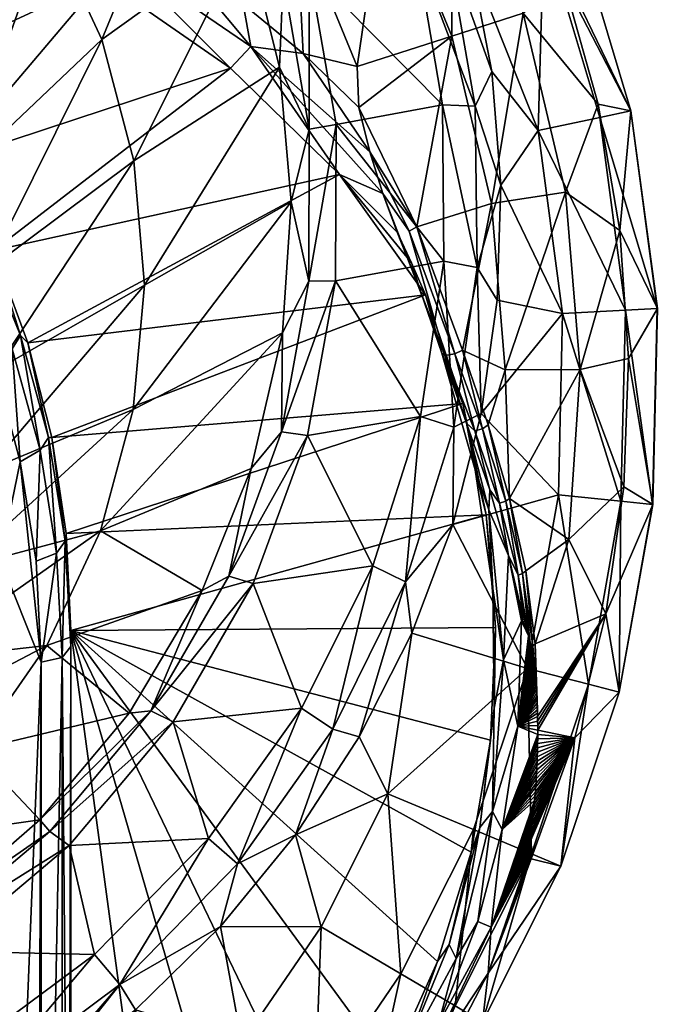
# Model space of a CAD drawing. Header units: inches. Extents: x -214 to 214, y -240 to 215.
# Tile 10 of 11: x 106 to 214, y -106 to 60. Entities that reach past the tile are written whole.
import ezdxf

# ---------------------------------------------------------------- set-up
doc = ezdxf.new("R2010")
doc.units = ezdxf.units.IN
doc.header["$MEASUREMENT"] = 0
doc.layers.add('Layer 1', color=7, linetype='Continuous')

# ---------------------------------------------------------------- blocks, each defined once
blk = doc.blocks.new('Planet 45')
at = {"color": 9, "true_color": 0xc0c0c0}
mesh = blk.add_polyface(dxfattribs=at)
corners = [(111.23, 76.52, -134.46), (136.03, 95.28, -107.08), (120.25, 57.1, -126.68), (144.78, 74.69, -98.49), (125.7, 36.57, -118.46), (127.48, 15.49, -110.02), (150.37, 52.41, -89.19), (89.12, 50.07, -156.38), (98.82, 94.27, -141.57), (96.37, 34.47, -150.52), (100.76, 17.96, -144.31), (102.19, 1.02, -137.95), (106.47, 6.96, -352.85), (101.9, 21.38, -356.12), (99.54, 23.95, -363.69), (94.26, 36.48, -365.75), (90.34, 40.15, -374.01), (107.71, 5.72, -346.13), (142.1, 52.24, -375.8), (84.62, 50.72, -374.83), (120.4, 67.31, -385.4), (95.88, 79.28, -393.04), (160.57, 34.22, -364.31), (95.48, 18.47, -366.12), (91.3, 16.89, -363.23), (96.02, -5.94, -348.25), (105.06, 4.72, -355.62), (98.18, 21.58, -366.37), (88.7, 33, -375.27), (123.11, 71.27, -386.49), (97.85, 83.38, -394.33), (133.19, 70.72, -382.05), (145.53, 55.93, -376.6), (121.54, 77.58, -386.61), (109.13, 83.66, -390.68)]
mesh.append_faces([[corners[k] for k in face] for face in [(0, 1, 2), (2, 3, 4), (5, 4, 6), (7, 8, 0), (2, 1, 3), (9, 0, 2), (9, 7, 0), (2, 4, 10), (10, 9, 2), (11, 4, 5), (11, 10, 4), (12, 13, 14), (14, 13, 15), (16, 14, 15), (12, 17, 13), (13, 18, 15), (19, 20, 21), (22, 18, 13), (17, 22, 13), (20, 19, 15), (18, 20, 15), (23, 24, 25), (26, 14, 27), (23, 26, 27), (14, 16, 27), (26, 12, 14), (27, 28, 23), (20, 18, 29), (30, 21, 20), (30, 20, 29), (31, 29, 32), (29, 33, 34), (29, 31, 33)]], dxfattribs={"color": 9})
mesh = blk.add_polyface(dxfattribs=at)
corners = [(155.42, 68.89, -91.57), (177.99, 46.02, -82), (159.97, 42.68, -80.6), (159.87, 16.24, -69.54), (178.22, 19.58, -70.94), (127.48, 15.49, -110.02), (152.37, 29.62, -79.66), (125.58, -5.58, -101.59), (150.37, 52.41, -89.19), (125.7, 36.57, -118.46), (144.78, 74.69, -98.49), (150.86, 7.44, -70.37), (107.71, 5.72, -346.13), (175.12, 13.84, -351.31), (160.57, 34.22, -364.31), (155.41, 41.93, -81.48), (155.32, 16.17, -70.7), (150.99, 67.47, -92.16), (142.16, 91.9, -102.38), (146.34, 93.98, -102.06), (153.23, 77.56, -363.72), (144.22, 63.06, -376.98), (154.4, 54.7, -371.47), (168.28, 85.18, -342.5), (163.52, 52.5, -363.72), (163.81, 45.59, -365.48), (133.19, 70.72, -382.05), (165.7, 38.05, -364.14), (145.53, 55.93, -376.6), (142.1, 52.24, -375.8), (123.11, 71.27, -386.49), (167.86, 31.01, -361.62), (170.3, 24.47, -357.91), (173.62, 25.35, -359.66)]
mesh.append_faces([[corners[k] for k in face] for face in [(0, 1, 2), (3, 2, 4), (5, 6, 7), (8, 6, 5), (9, 10, 8), (11, 7, 6), (12, 13, 14), (15, 2, 16), (15, 8, 17), (16, 6, 15), (18, 17, 10), (17, 8, 10), (3, 16, 2), (16, 11, 6), (2, 15, 0), (15, 6, 8), (17, 0, 15), (0, 17, 19), (20, 21, 22), (23, 20, 24), (24, 22, 25), (20, 22, 24), (21, 20, 26), (27, 25, 22), (27, 22, 28), (29, 28, 30), (31, 14, 32), (29, 14, 28), (28, 21, 26), (21, 28, 22), (14, 31, 28), (28, 31, 27), (33, 25, 27)]], dxfattribs={"color": 9})
mesh = blk.add_polyface(dxfattribs=at)
corners = [(200.22, 77.53, -248.26), (190.51, 87.3, -294.53), (198.52, 67.1, -294.53), (209.93, 45.03, -248.26), (204.39, 46.16, -294.53), (208.07, 24.75, -294.53), (200.19, 77.52, -201.11), (204.64, 43.9, -153.95), (195.18, 75.58, -153.95), (209.9, 45.03, -201.11), (194.22, 41.66, -107.69), (182.71, 70.69, -98.71), (176.93, 89.43, -106.36), (186.36, 51.66, -90.94), (187.88, 32.42, -83.1), (177.99, 46.02, -82), (155.42, 68.89, -91.57), (173.54, 72.24, -92.97), (178.22, 19.58, -70.94), (159.97, 42.68, -80.6), (183.52, 45.78, -83.72), (178.85, 72.66, -94.88), (183.88, 18.51, -72.4), (168.28, 85.18, -342.5), (163.52, 52.5, -363.72), (179.58, 57.66, -342.5), (191.67, 61.54, -319.05), (198.86, 31.27, -319.05), (173.62, 25.35, -359.66), (186.32, 29.3, -342.5), (179.61, 90.91, -319.05), (163.81, 45.59, -365.48)]
mesh.append_faces([[corners[k] for k in face] for face in [(0, 1, 2), (0, 2, 3), (2, 4, 3), (5, 3, 4), (3, 6, 0), (7, 8, 9), (3, 9, 6), (9, 8, 6), (8, 10, 11), (10, 8, 7), (8, 11, 12), (10, 13, 11), (10, 14, 13), (15, 16, 17), (18, 19, 15), (13, 14, 20), (20, 21, 13), (21, 12, 11), (13, 21, 11), (20, 15, 17), (21, 20, 17), (20, 22, 15), (23, 24, 25), (2, 1, 26), (26, 4, 2), (4, 26, 27), (25, 28, 29), (25, 29, 26), (23, 25, 30), (31, 28, 25), (29, 27, 26), (31, 25, 24), (25, 26, 30)]], dxfattribs={"color": 9})
mesh = blk.add_polyface(dxfattribs=at)
corners = [(214.4, 11.56, -248.26), (209.9, 45.03, -201.11), (209.93, 45.03, -248.26), (208.07, 24.75, -294.53), (209.51, 3.1, -294.53), (214.36, 11.56, -201.11), (209, 11.27, -153.95), (194.22, 41.66, -107.69), (204.64, 43.9, -153.95), (198.35, 10.69, -107.69), (187.88, 32.42, -83.1), (187.26, 12.93, -75.16), (172.75, 19.29, -354.74), (174.35, 14.29, -354.6), (170.3, 24.47, -357.91), (177.89, 3.96, -350.94), (175.12, 13.84, -351.31), (183.88, 18.51, -72.4), (178.22, 19.58, -70.94), (179.92, -8.57, -61.17), (183.52, 45.78, -83.72), (177.99, 46.02, -82), (198.86, 31.27, -319.05), (201.3, 1.23, -319.05), (204.39, 46.16, -294.53), (186.32, 29.3, -342.5), (181.38, 4.49, -352.48), (188.6, 1.15, -342.5), (173.62, 25.35, -359.66), (160.57, 34.22, -364.31), (167.86, 31.01, -361.62), (165.7, 38.05, -364.14), (172.37, 24.63, -360.25), (178.39, 3.59, -352.37), (180.11, 3.85, -353.13)]
mesh.append_faces([[corners[k] for k in face] for face in [(0, 1, 2), (0, 2, 3), (0, 3, 4), (0, 5, 1), (6, 7, 8), (8, 1, 5), (6, 8, 5), (9, 10, 7), (9, 7, 6), (9, 11, 10), (12, 13, 14), (15, 13, 16), (13, 12, 16), (10, 11, 17), (18, 17, 19), (10, 17, 20), (18, 21, 17), (22, 23, 3), (22, 3, 24), (25, 26, 27), (27, 23, 22), (27, 22, 25), (25, 28, 26), (16, 12, 29), (12, 14, 29), (14, 13, 30), (31, 30, 32), (32, 33, 34), (30, 33, 32), (34, 26, 28), (13, 33, 30), (32, 28, 31), (32, 34, 28)]], dxfattribs={"color": 9})
mesh = blk.add_polyface(dxfattribs=at)
corners = [(185.87, -22.55, -338.07), (188.32, -47.98, -321.85), (189.16, -30.26, -334.78), (185.99, -19.15, -341.1), (213.58, -21.65, -201.11), (207.92, -53.43, -201.11), (208.23, -21.1, -153.95), (209.51, 3.1, -294.53), (208.71, -18.63, -294.53), (213.61, -21.65, -248.26), (214.4, 11.56, -248.26), (205.67, -40.16, -294.53), (214.36, 11.56, -201.11), (207.95, -53.44, -248.26), (197.63, -20.03, -107.69), (198.35, 10.69, -107.69), (209, 11.27, -153.95), (184.54, -6.25, -67.35), (179.73, -25.03, -59.71), (192.39, -49.44, -107.69), (202.71, -52.09, -153.95), (187.26, 12.93, -75.16), (201.3, 1.23, -319.05), (199.41, -27.59, -319.05), (189.36, -20.61, -339.59), (192.11, -32.91, -332.07), (188.6, 1.15, -342.5), (185.73, -8.17, -346.46), (208.07, 24.75, -294.53), (190.79, -33.62, -332.77), (191.58, -33.33, -332.53), (188.71, -21.1, -340.06), (187.68, -21.44, -340.18), (184.79, -8.82, -347.07)]
mesh.append_faces([[corners[k] for k in face] for face in [(0, 1, 2), (3, 0, 2), (4, 5, 6), (7, 8, 9), (9, 10, 7), (11, 9, 8), (12, 10, 9), (13, 4, 9), (4, 12, 9), (14, 15, 6), (6, 16, 4), (15, 14, 17), (16, 12, 4), (18, 14, 19), (14, 6, 20), (21, 15, 17), (15, 16, 6), (14, 18, 17), (8, 7, 22), (8, 23, 11), (24, 23, 22), (22, 23, 8), (23, 24, 25), (24, 26, 27), (26, 24, 22), (22, 7, 28), (29, 30, 31), (2, 29, 32), (24, 27, 31), (33, 32, 31), (30, 25, 24), (32, 3, 2), (31, 30, 24), (32, 29, 31)]], dxfattribs={"color": 9})
mesh = blk.add_polyface(dxfattribs=at)
corners = [(101.1, -5.75, -350.68), (103, -30.95, -334.6), (101.95, 2.19, -355.74), (106.45, -14.4, -345.16), (95.48, 18.47, -366.12), (93.26, -29.32, -261), (93.36, -3.67, -343.9), (88.51, 18.48, -359.35), (88.16, -12.58, -258.19), (75.81, -1.94, -166.44), (100.76, 17.96, -144.31), (76.9, -14.75, -162.15), (102.19, 1.02, -137.95), (75.75, -27.56, -157.86), (100.67, -15.93, -131.59), (127.48, 15.49, -110.02), (125.58, -5.58, -101.59), (96.22, -32.42, -125.39), (120.04, -26.1, -93.37), (82.75, -9.42, -244.16), (79.86, 2.91, -255.59), (89.8, -27.47, -246.62), (82.52, -29.03, -233.23), (111.79, -10.32, -335.9), (107.71, 5.72, -346.13), (111.24, -10.33, -341.83), (106.47, 6.96, -352.85), (114.21, -26.58, -325.53), (114.06, -27.87, -330.64), (97.34, -29.7, -332.63), (96.02, -5.94, -348.25), (95, -26.65, -327.86), (91.3, 16.89, -363.23), (109.8, -12.45, -344.67), (112.6, -29.88, -333.55), (105.06, 4.72, -355.62), (109.12, -31.25, -334.41)]
mesh.append_faces([[corners[k] for k in face] for face in [(0, 1, 2), (1, 3, 2), (4, 0, 2), (5, 6, 7), (7, 8, 5), (9, 10, 11), (11, 10, 12), (13, 12, 14), (14, 15, 16), (13, 11, 12), (14, 12, 15), (17, 16, 18), (17, 14, 16), (19, 8, 20), (19, 21, 8), (19, 22, 21), (23, 24, 25), (25, 24, 26), (27, 23, 28), (28, 23, 25), (29, 30, 31), (30, 6, 31), (30, 29, 0), (29, 1, 0), (30, 0, 4), (30, 32, 6), (25, 33, 34), (33, 35, 3), (35, 33, 26), (3, 36, 33), (2, 3, 35), (33, 25, 26), (2, 35, 4)]], dxfattribs={"color": 9})
mesh = blk.add_polyface(dxfattribs=at)
corners = [(185.87, -22.55, -338.07), (185.99, -19.15, -341.1), (182.07, -7.89, -346.68), (183.53, -15.77, -338.36), (177.89, 3.96, -350.94), (174.26, -6.72, -59.94), (155.15, -9.97, -58.58), (159.87, 16.24, -69.54), (178.22, 19.58, -70.94), (166.21, -32.05, -49.34), (120.04, -26.1, -93.37), (125.58, -5.58, -101.59), (150.86, 7.44, -70.37), (145.58, -15.56, -60.72), (181.44, -4.56, -339.58), (185.4, -23.41, -327.56), (175.12, 13.84, -351.31), (111.79, -10.32, -335.9), (114.21, -26.58, -325.53), (107.71, 5.72, -346.13), (179.92, -8.57, -61.17), (183.88, 18.51, -72.4), (184.54, -6.25, -67.35), (187.26, 12.93, -75.16), (179.73, -25.03, -59.71), (155.32, 16.17, -70.7), (150.73, -9.37, -60.01), (188.6, 1.15, -342.5), (181.38, 4.49, -352.48), (185.73, -8.17, -346.46), (178.39, 3.59, -352.37), (180.11, 3.85, -353.13), (183.46, -9.18, -346.93), (184.79, -8.82, -347.07), (187.68, -21.44, -340.18), (188.71, -21.1, -340.06), (174.35, 14.29, -354.6)]
mesh.append_faces([[corners[k] for k in face] for face in [(0, 1, 2), (3, 2, 4), (3, 0, 2), (5, 6, 7), (5, 7, 8), (9, 6, 5), (10, 11, 12), (13, 10, 12), (4, 14, 3), (14, 15, 3), (16, 14, 4), (16, 17, 14), (17, 18, 14), (19, 17, 16), (20, 21, 22), (21, 23, 22), (20, 5, 8), (20, 22, 24), (25, 7, 26), (25, 26, 12), (6, 26, 7), (26, 13, 12), (27, 28, 29), (4, 2, 30), (31, 30, 32), (33, 29, 28), (31, 32, 33), (31, 33, 28), (33, 32, 34), (30, 2, 32), (32, 2, 1), (33, 35, 29), (36, 4, 30)]], dxfattribs={"color": 9})
mesh = blk.add_polyface(dxfattribs=at)
corners = [(109.12, -31.25, -334.41), (106.45, -14.4, -345.16), (110, -48.36, -323.5), (103, -30.95, -334.6), (93.36, -3.67, -343.9), (95, -46.82, -263.94), (95, -26.65, -327.86), (93.26, -29.32, -261), (110.98, -45.51, -85.6), (120.04, -26.1, -93.37), (137.3, -36.19, -52.05), (98.59, -63.27, -78.48), (124.9, -56.98, -43.3), (96.22, -32.42, -125.39), (72.39, -40.03, -153.68), (100.67, -15.93, -131.59), (75.75, -27.56, -157.86), (88.94, -48.01, -119.52), (66.9, -51.81, -149.72), (78.99, -62.27, -114.16), (95, -70.76, -263.94), (95, -81.51, -254.58), (92.79, -46.82, -249.25), (93.57, -74.72, -252.07), (88.16, -79.18, -238.69), (85.69, -46.82, -234.89), (89.8, -27.47, -246.62), (82.52, -29.03, -233.23), (88.16, -12.58, -258.19), (114.21, -26.58, -325.53), (114.06, -27.87, -330.64), (115, -45.67, -319.29), (115, -42.98, -315.07), (128.56, -56.61, -40.22), (109.75, -75.06, -35.68), (113.54, -47.57, -322.27), (112.6, -29.88, -333.55), (109.8, -12.45, -344.67), (111.24, -10.33, -341.83)]
mesh.append_faces([[corners[k] for k in face] for face in [(0, 1, 2), (2, 1, 3), (4, 5, 6), (5, 4, 7), (8, 9, 10), (11, 8, 12), (13, 14, 15), (10, 12, 8), (14, 16, 15), (17, 13, 9), (17, 9, 8), (18, 13, 17), (17, 8, 19), (19, 8, 11), (5, 20, 6), (6, 20, 21), (5, 22, 23), (24, 22, 25), (26, 27, 25), (25, 22, 26), (7, 22, 5), (26, 22, 7), (7, 28, 26), (29, 30, 31), (32, 29, 31), (33, 12, 10), (12, 33, 34), (35, 36, 2), (30, 36, 35), (30, 35, 31), (0, 2, 36), (36, 37, 0), (36, 30, 38)]], dxfattribs={"color": 9})
mesh = blk.add_polyface(dxfattribs=at)
corners = [(185.87, -22.55, -338.07), (183.53, -15.77, -338.36), (186.5, -35.85, -325.55), (192.39, -49.44, -107.69), (172.79, -43.45, -52.23), (179.73, -25.03, -59.71), (168.76, -70.62, -63.21), (163.89, -61.02, -45.1), (145.93, -35.03, -48.1), (155.15, -9.97, -58.58), (166.21, -32.05, -49.34), (132.34, -58.46, -38.29), (154.13, -56.16, -39.25), (145.58, -15.56, -60.72), (137.3, -36.19, -52.05), (120.04, -26.1, -93.37), (185.4, -23.41, -327.56), (186.96, -42.48, -315.39), (186.77, -56.14, -312.61), (186.12, -61.58, -303.21), (115, -42.98, -315.07), (114.21, -26.58, -325.53), (181.44, -4.56, -339.58), (182.84, -80.54, -291.12), (171.75, -34.73, -50.32), (159.39, -59.68, -39.98), (179.92, -8.57, -61.17), (174.26, -6.72, -59.94), (150.73, -9.37, -60.01), (141.78, -33.79, -49.79), (128.56, -56.61, -40.22), (185.99, -19.15, -341.1), (187.68, -21.44, -340.18), (183.46, -9.18, -346.93)]
mesh.append_faces([[corners[k] for k in face] for face in [(0, 1, 2), (3, 4, 5), (4, 6, 7), (3, 6, 4), (8, 9, 10), (11, 8, 12), (12, 8, 10), (13, 14, 15), (2, 16, 17), (17, 18, 2), (18, 17, 19), (1, 16, 2), (20, 16, 21), (16, 22, 21), (16, 20, 17), (19, 20, 23), (20, 19, 17), (10, 24, 25), (7, 25, 24), (5, 24, 26), (4, 7, 24), (24, 5, 4), (10, 27, 24), (26, 24, 27), (25, 12, 10), (28, 29, 13), (30, 14, 29), (28, 9, 29), (30, 8, 11), (29, 8, 30), (8, 29, 9), (29, 14, 13), (31, 32, 33)]], dxfattribs={"color": 9})
mesh = blk.add_polyface(dxfattribs=at)
corners = [(188.32, -47.98, -321.85), (191.39, -41.34, -327.97), (189.16, -30.26, -334.78), (185.87, -22.55, -338.07), (186.5, -35.85, -325.55), (207.95, -53.44, -248.26), (213.61, -21.65, -248.26), (205.67, -40.16, -294.53), (207.92, -53.43, -201.11), (213.58, -21.65, -201.11), (202.71, -52.09, -153.95), (208.23, -21.1, -153.95), (192.39, -49.44, -107.69), (197.63, -20.03, -107.69), (192.43, -43.31, -326.58), (192.56, -43.88, -326.18), (192.3, -42.74, -326.97), (192.16, -42.16, -327.36), (192.01, -41.59, -327.75), (191.84, -41.02, -328.14), (191.59, -40.54, -328.46), (191.39, -40.74, -328.35), (193.72, -45.24, -324.25), (199.41, -27.59, -319.05), (192.11, -32.91, -332.07), (193.1, -46.74, -324.17), (193.3, -45.58, -324.68), (193, -46.17, -324.58), (191.58, -33.33, -332.53), (192.9, -45.6, -324.98), (192.68, -44.45, -325.78), (190.79, -33.62, -332.77), (192.79, -45.03, -325.38)]
mesh.append_faces([[corners[k] for k in face] for face in [(0, 1, 2), (0, 3, 4), (5, 6, 7), (8, 9, 5), (8, 10, 11), (12, 13, 10), (14, 1, 15), (16, 17, 1), (16, 1, 14), (1, 18, 19), (17, 18, 1), (20, 1, 19), (20, 21, 1), (22, 23, 24), (22, 7, 23), (2, 1, 21), (25, 26, 27), (26, 28, 29), (29, 27, 26), (15, 30, 31), (30, 32, 28), (31, 16, 14), (31, 14, 15), (28, 32, 29), (17, 16, 31), (18, 17, 31), (20, 19, 31), (31, 30, 28), (2, 20, 31), (2, 21, 20), (22, 24, 26), (18, 31, 19), (28, 26, 24)]], dxfattribs={"color": 9})
mesh = blk.add_polyface(dxfattribs=at)
corners = [(114.91, -180.9, -234.2), (114.67, -181.77, -234.62), (129.06, -171.25, -241.92), (115, -167.88, -125.89), (115, -230, -30), (115, -156.01, -92.24), (115, -140.59, -60.12), (115, -176.17, -160.61), (115, -182.01, -231.97), (115, -230, -201.74), (115, -180.9, -196.14), (115, -181.99, -232.35), (115, -121.56, -30), (123.3, -155.73, -107.69), (110, -48.36, -323.5), (109.22, -235.38, -204.24), (110, -232.69, -205.96), (103, -221.3, -213.22), (105, -230, -20), (81.72, -139.79, -20), (105, -123.27, -20), (95, -217, -206.47), (95, -105.77, -220.05), (95, -151.21, -43), (95, -217, -43), (92.65, -151.21, -37.34), (92.66, -217, -37.34), (93.88, -147.25, -41.99), (97.34, -29.7, -332.63), (96.19, -219.23, -209.96), (98.86, -220.66, -212.21), (95, -26.65, -327.86), (103, -30.95, -334.6), (113.54, -231.9, -204.72), (113.54, -47.57, -322.27), (114.92, -181.91, -233.46), (105.24, -123.06, -20), (113.74, -119.19, -25.14), (113.72, -230, -25.11), (109.9, -119.89, -21.28), (107.53, -121.3, -20.32), (109.89, -230, -21.28)]
mesh.append_faces([[corners[k] for k in face] for face in [(0, 1, 2), (3, 4, 5), (4, 6, 5), (4, 3, 7), (8, 9, 10), (9, 7, 10), (11, 9, 8), (4, 12, 6), (5, 6, 13), (5, 13, 3), (14, 15, 16), (14, 17, 15), (18, 19, 20), (21, 22, 23), (21, 23, 24), (25, 26, 24), (25, 24, 23), (23, 27, 25), (28, 29, 30), (31, 21, 29), (17, 32, 30), (16, 33, 34), (35, 1, 9), (1, 34, 33), (35, 9, 11), (18, 20, 36), (37, 38, 39), (18, 40, 41), (4, 37, 12), (37, 4, 38), (39, 38, 41), (36, 40, 18), (41, 40, 39)]], dxfattribs={"color": 9})
mesh = blk.add_polyface(dxfattribs=at)
corners = [(95, -81.51, -254.58), (94.81, -80.34, -253.32), (95, -91.56, -244.57), (94.29, -89.1, -242.37), (94.28, -79.11, -252.29), (95, -70.76, -263.94), (144.01, -112.82, -63.21), (140.36, -93.12, -32.1), (157.45, -93.15, -63.21), (132.34, -58.46, -38.29), (138.37, -78.19, -30.04), (114.75, -79.4, -29.53), (93.48, -97.29, -22.05), (119.05, -97.84, -21.82), (154.13, -56.16, -39.25), (83.13, -78.83, -72.24), (98.59, -63.27, -78.48), (109.75, -75.06, -35.68), (124.9, -56.98, -43.3), (91.71, -90.77, -29.04), (115, -45.67, -319.29), (115, -180.21, -233.49), (115, -42.98, -315.07), (93.57, -74.72, -252.07), (95, -46.82, -263.94), (169.14, -116.94, -267.91), (158.79, -133.97, -257.05), (123.31, -102.93, -22.08), (143.24, -82.48, -30.54), (153.07, -77.59, -38.38), (111.46, -77.02, -31.67), (90.79, -94.44, -24.37), (128.56, -56.61, -40.22), (93.53, -96.16, -230.78), (95, -100.12, -233.16), (97.34, -29.7, -332.63), (95, -26.65, -327.86), (96.19, -219.23, -209.96), (103, -30.95, -334.6), (98.86, -220.66, -212.21), (114.67, -181.77, -234.62), (113.54, -47.57, -322.27)]
mesh.append_faces([[corners[k] for k in face] for face in [(0, 1, 2), (3, 1, 4), (3, 2, 1), (1, 0, 5), (4, 1, 5), (6, 7, 8), (9, 10, 11), (12, 11, 13), (10, 9, 14), (13, 11, 10), (15, 16, 17), (18, 17, 16), (15, 17, 19), (20, 21, 22), (23, 5, 24), (23, 4, 5), (25, 22, 26), (27, 10, 28), (29, 7, 28), (28, 7, 27), (10, 14, 28), (13, 10, 27), (30, 31, 19), (32, 30, 17), (17, 30, 19), (32, 9, 30), (12, 31, 11), (30, 11, 31), (11, 30, 9), (33, 34, 2), (35, 36, 37), (38, 35, 39), (40, 20, 41)]], dxfattribs={"color": 9})
mesh = blk.add_polyface(dxfattribs=at)
corners = [(105, -123.27, -20), (85.18, -134.6, -15.35), (105.24, -123.06, -20), (113.74, -119.19, -25.14), (109.9, -119.89, -21.28), (125.96, -107.22, -26.4), (115, -121.56, -30), (140.25, -140.67, -107.69), (115, -140.59, -60.12), (129.16, -129.55, -63.21), (156.36, -122.5, -107.69), (147.78, -148.22, -153.95), (144.01, -112.82, -63.21), (140.36, -93.12, -32.1), (103, -221.3, -213.22), (110, -48.36, -323.5), (103, -30.95, -334.6), (96.72, -114.39, -14.9), (93.48, -97.29, -22.05), (119.05, -97.84, -21.82), (115, -180.21, -233.49), (115, -177.52, -229.27), (115, -42.98, -315.07), (95, -81.51, -254.58), (95, -217, -206.47), (95, -26.65, -327.86), (95, -91.56, -244.57), (95, -100.12, -233.16), (95, -105.77, -220.05), (146.08, -149.87, -246.91), (158.79, -133.97, -257.05), (131.46, -164.41, -237.64), (123.31, -102.93, -22.08), (100.3, -120.12, -14.97), (107.53, -121.3, -20.32), (93.88, -147.25, -41.99), (95, -151.21, -43), (113.54, -47.57, -322.27), (110, -232.69, -205.96), (115, -45.67, -319.29), (114.67, -181.77, -234.62), (114.91, -180.9, -234.2)]
mesh.append_faces([[corners[k] for k in face] for face in [(0, 1, 2), (3, 4, 5), (6, 3, 5), (7, 8, 9), (7, 10, 11), (9, 12, 7), (7, 12, 10), (12, 5, 13), (9, 6, 5), (12, 9, 5), (6, 9, 8), (14, 15, 16), (17, 18, 19), (20, 21, 22), (23, 24, 25), (26, 27, 24), (26, 24, 23), (27, 28, 24), (22, 29, 30), (31, 29, 22), (31, 22, 21), (5, 4, 32), (2, 33, 34), (33, 19, 32), (34, 33, 32), (32, 13, 5), (17, 19, 33), (34, 32, 4), (1, 33, 2), (35, 36, 28), (37, 15, 38), (39, 40, 41), (41, 20, 39)]], dxfattribs={"color": 9})
mesh = blk.add_polyface(dxfattribs=at)
corners = [(186.46, -73.62, -305.5), (190.75, -59.17, -316.49), (188.32, -47.98, -321.85), (186.77, -56.14, -312.61), (191.39, -41.34, -327.97), (186.5, -35.85, -325.55), (192.68, -44.45, -325.78), (192.79, -45.03, -325.38), (192.56, -43.88, -326.18), (192.9, -45.6, -324.98), (193.1, -46.74, -324.17), (193, -46.17, -324.58), (193.28, -47.89, -323.36), (193.2, -47.32, -323.77), (193.45, -49.03, -322.54), (193.37, -48.46, -322.95), (193.6, -50.17, -321.72), (193.52, -49.6, -322.13), (193.72, -51.31, -320.89), (193.66, -50.74, -321.3), (193.83, -52.45, -320.06), (193.78, -51.88, -320.47), (193.93, -53.59, -319.22), (193.88, -53.02, -319.64), (194, -54.73, -318.39), (193.97, -54.16, -318.81), (194.06, -55.87, -317.55), (194.03, -55.3, -317.97), (194.1, -57.01, -316.71), (194.08, -56.44, -317.13), (194.12, -58.34, -315.73), (194.11, -57.58, -316.29), (194.13, -59.85, -314.61), (194.13, -59.1, -315.17), (194.13, -60.61, -314.04)]
mesh.append_faces([[corners[k] for k in face] for face in [(0, 1, 2), (0, 2, 3), (1, 4, 2), (3, 2, 5), (6, 1, 7), (6, 8, 1), (1, 8, 4), (1, 9, 7), (1, 10, 11), (9, 1, 11), (1, 12, 13), (10, 1, 13), (1, 14, 15), (12, 1, 15), (1, 16, 17), (14, 1, 17), (1, 18, 19), (16, 1, 19), (1, 20, 21), (18, 1, 21), (1, 22, 23), (20, 1, 23), (1, 24, 25), (22, 1, 25), (1, 26, 27), (24, 1, 27), (1, 28, 29), (26, 1, 29), (1, 30, 31), (28, 1, 31), (1, 32, 33), (30, 1, 33), (32, 1, 34)]], dxfattribs={"color": 9})
mesh = blk.add_polyface(dxfattribs=at)
corners = [(207.95, -53.44, -248.26), (205.67, -40.16, -294.53), (200.43, -61.18, -294.53), (202.71, -52.09, -153.95), (207.92, -53.43, -201.11), (198.03, -82.87, -201.11), (192.39, -49.44, -107.69), (193.08, -80.8, -153.95), (194.1, -62.87, -312.34), (194.12, -62.12, -312.91), (194.08, -63.62, -311.77), (194.13, -61.36, -313.47), (194.13, -60.61, -314.04), (194.13, -59.85, -314.61), (194.12, -58.34, -315.73), (194.13, -59.1, -315.17), (193.72, -45.24, -324.25), (194.11, -57.58, -316.29), (193.88, -53.02, -319.64), (193.93, -53.59, -319.22), (193.6, -50.17, -321.72), (193.66, -50.74, -321.3), (193.3, -45.58, -324.68), (193.72, -51.31, -320.89), (193.37, -48.46, -322.95), (193.45, -49.03, -322.54), (193.52, -49.6, -322.13), (193.28, -47.89, -323.36), (193.2, -47.32, -323.77), (193.1, -46.74, -324.17), (193.78, -51.88, -320.47), (193.83, -52.45, -320.06), (193.97, -54.16, -318.81), (194.03, -55.3, -317.97), (194, -54.73, -318.39), (194.08, -56.44, -317.13), (194.06, -55.87, -317.55), (194.1, -57.01, -316.71)]
mesh.append_faces([[corners[k] for k in face] for face in [(0, 1, 2), (3, 4, 5), (6, 3, 7), (8, 2, 9), (2, 8, 10), (11, 2, 12), (11, 9, 2), (2, 1, 13), (13, 12, 2), (1, 14, 15), (13, 1, 15), (1, 16, 17), (14, 1, 17), (18, 19, 16), (20, 21, 22), (21, 23, 22), (22, 24, 25), (22, 26, 20), (25, 26, 22), (27, 22, 28), (27, 24, 22), (29, 28, 22), (30, 22, 23), (16, 31, 18), (30, 31, 22), (32, 16, 19), (33, 16, 34), (34, 16, 32), (35, 16, 36), (16, 33, 36), (16, 37, 17), (37, 16, 35), (31, 16, 22)]], dxfattribs={"color": 9})
mesh = blk.add_polyface(dxfattribs=at)
corners = [(186.46, -73.62, -305.5), (180.34, -98.56, -289.6), (184.01, -92.25, -294.93), (179.14, -96.16, -287.09), (184.32, -76.33, -299.74), (177.32, -109.6, -283.48), (193, -81.63, -294.53), (185.73, -100.99, -282.47), (198.07, -82.88, -248.26), (184.79, -109.33, -248.26), (193.08, -80.8, -153.95), (198.03, -82.87, -201.11), (184.76, -109.31, -201.11), (180.13, -106.57, -153.95), (170.96, -101.14, -107.69), (183.24, -76.68, -107.69), (168.76, -70.62, -63.21), (157.45, -93.15, -63.21), (140.36, -93.12, -32.1), (153.07, -77.59, -38.38), (177.17, -99.07, -279.31), (182.84, -80.54, -291.12), (169.14, -116.94, -267.91), (115, -42.98, -315.07), (192.98, -77.51, -300.52), (193.07, -76.8, -301.14), (186.23, -93.21, -292.66), (193.15, -76.09, -301.75), (192.8, -78.9, -299.25), (192.89, -78.2, -299.89), (192.63, -80.24, -297.94), (192.72, -79.58, -298.6), (192.56, -80.89, -297.26), (192.5, -81.51, -296.56), (192.48, -82.07, -295.8), (192.59, -82.36, -294.91), (188.12, -76.66, -305.13)]
mesh.append_faces([[corners[k] for k in face] for face in [(0, 1, 2), (3, 1, 4), (0, 4, 1), (1, 5, 2), (6, 7, 8), (8, 7, 9), (10, 11, 12), (8, 9, 11), (10, 12, 13), (13, 14, 15), (15, 10, 13), (16, 14, 17), (16, 15, 14), (17, 18, 19), (20, 3, 21), (3, 4, 21), (22, 20, 23), (24, 25, 26), (26, 25, 27), (28, 29, 26), (26, 29, 24), (30, 31, 26), (26, 31, 28), (32, 26, 33), (33, 7, 34), (7, 33, 26), (26, 2, 5), (35, 34, 7), (35, 7, 6), (36, 2, 26), (30, 26, 32), (33, 34, 35), (32, 35, 6)]], dxfattribs={"color": 9})
mesh = blk.add_polyface(dxfattribs=at)
corners = [(186.46, -73.62, -305.5), (188.12, -76.66, -305.13), (190.75, -59.17, -316.49), (184.01, -92.25, -294.93), (186.77, -56.14, -312.61), (184.32, -76.33, -299.74), (193.08, -80.8, -153.95), (183.24, -76.68, -107.69), (192.39, -49.44, -107.69), (168.76, -70.62, -63.21), (153.07, -77.59, -38.38), (163.89, -61.02, -45.1), (157.45, -93.15, -63.21), (186.12, -61.58, -303.21), (182.84, -80.54, -291.12), (115, -42.98, -315.07), (177.17, -99.07, -279.31), (143.24, -82.48, -30.54), (159.39, -59.68, -39.98), (154.13, -56.16, -39.25), (194.13, -60.61, -314.04), (194.08, -63.62, -311.77), (194.1, -62.87, -312.34), (194.03, -65.11, -310.62), (194.06, -64.37, -311.19), (193.93, -67.35, -308.89), (193.97, -66.6, -309.47), (194, -65.86, -310.04), (193.88, -68.09, -308.3), (193.78, -69.56, -307.14), (193.84, -68.83, -307.72), (193.67, -71.03, -305.96), (193.73, -70.3, -306.55), (186.23, -93.21, -292.66), (193.54, -72.49, -304.77), (193.6, -71.77, -305.37), (193.47, -73.22, -304.18), (193.31, -74.66, -302.97), (193.39, -73.94, -303.58), (193.15, -76.09, -301.75), (193.23, -75.38, -302.37)]
mesh.append_faces([[corners[k] for k in face] for face in [(0, 1, 2), (1, 0, 3), (0, 4, 5), (6, 7, 8), (9, 8, 7), (9, 10, 11), (12, 10, 9), (5, 13, 14), (5, 4, 13), (14, 15, 16), (10, 17, 18), (18, 11, 10), (18, 17, 19), (1, 20, 2), (21, 22, 1), (23, 24, 1), (1, 24, 21), (1, 25, 26), (23, 1, 27), (28, 25, 1), (29, 30, 1), (1, 30, 28), (31, 32, 1), (1, 32, 29), (33, 34, 35), (1, 35, 31), (35, 1, 33), (34, 33, 36), (37, 38, 33), (33, 38, 36), (39, 40, 33), (33, 40, 37), (27, 1, 26)]], dxfattribs={"color": 9})
mesh = blk.add_polyface(dxfattribs=at)
corners = [(207.95, -53.44, -248.26), (200.43, -61.18, -294.53), (198.07, -82.88, -248.26), (193, -81.63, -294.53), (207.92, -53.43, -201.11), (198.03, -82.87, -201.11), (193.08, -80.8, -153.95), (202.71, -52.09, -153.95), (194.12, -62.12, -312.91), (194.13, -61.36, -313.47), (188.12, -76.66, -305.13), (194.13, -60.61, -314.04), (194.1, -62.87, -312.34), (194.08, -63.62, -311.77), (194.06, -64.37, -311.19), (193.07, -76.8, -301.14), (192.98, -77.51, -300.52), (192.56, -80.89, -297.26), (192.5, -81.51, -296.56), (192.59, -82.36, -294.91), (192.63, -80.24, -297.94), (192.8, -78.9, -299.25), (192.72, -79.58, -298.6), (192.89, -78.2, -299.89), (193.15, -76.09, -301.75), (193.31, -74.66, -302.97), (193.23, -75.38, -302.37), (193.47, -73.22, -304.18), (193.39, -73.94, -303.58), (193.6, -71.77, -305.37), (193.54, -72.49, -304.77), (193.73, -70.3, -306.55), (193.67, -71.03, -305.96), (193.84, -68.83, -307.72), (193.78, -69.56, -307.14), (193.93, -67.35, -308.89), (193.88, -68.09, -308.3), (194, -65.86, -310.04), (193.97, -66.6, -309.47), (194.03, -65.11, -310.62)]
mesh.append_faces([[corners[k] for k in face] for face in [(0, 1, 2), (2, 1, 3), (4, 0, 2), (5, 4, 2), (5, 6, 7), (8, 9, 10), (10, 9, 11), (10, 12, 8), (1, 13, 14), (1, 15, 16), (17, 18, 19), (3, 20, 17), (3, 21, 22), (20, 3, 22), (23, 21, 1), (3, 1, 21), (15, 1, 24), (1, 16, 23), (1, 25, 26), (24, 1, 26), (1, 27, 28), (25, 1, 28), (1, 29, 30), (27, 1, 30), (1, 31, 32), (29, 1, 32), (1, 33, 34), (31, 1, 34), (1, 35, 36), (33, 1, 36), (1, 37, 38), (35, 1, 38), (1, 14, 39), (37, 1, 39)]], dxfattribs={"color": 9})
mesh = blk.add_polyface(dxfattribs=at)
corners = [(180.34, -98.56, -289.6), (171.3, -115.31, -274.88), (177.32, -109.6, -283.48), (179.14, -96.16, -287.09), (167.56, -127.86, -271.32), (160.85, -133.57, -263.24), (157.19, -142.73, -261.35), (176.05, -119.6, -270.87), (184.79, -109.33, -248.26), (185.73, -100.99, -282.47), (169.01, -132.41, -248.26), (151.57, -152.02, -201.11), (168.99, -132.39, -201.11), (164.76, -129.08, -153.95), (184.76, -109.31, -201.11), (164.02, -137.29, -259.84), (198.03, -82.87, -201.11), (147.78, -148.22, -153.95), (156.36, -122.5, -107.69), (149.77, -153.74, -249.59), (180.13, -106.57, -153.95), (170.96, -101.14, -107.69), (157.45, -93.15, -63.21), (144.01, -112.82, -63.21), (158.79, -133.97, -257.05), (169.14, -116.94, -267.91), (177.17, -99.07, -279.31), (147.88, -150.65, -252.34), (186.23, -93.21, -292.66), (174.13, -118.53, -276.64)]
mesh.append_faces([[corners[k] for k in face] for face in [(0, 1, 2), (0, 3, 1), (4, 5, 6), (1, 4, 2), (5, 4, 1), (7, 8, 9), (10, 11, 12), (12, 11, 13), (12, 14, 10), (7, 15, 10), (8, 7, 10), (8, 10, 14), (16, 8, 14), (13, 17, 18), (19, 10, 15), (20, 14, 12), (20, 12, 13), (13, 18, 21), (20, 13, 21), (22, 18, 23), (22, 21, 18), (24, 5, 25), (26, 1, 3), (5, 1, 25), (24, 27, 5), (25, 1, 26), (28, 29, 9), (7, 9, 29), (4, 15, 29), (7, 29, 15), (15, 4, 6), (29, 2, 4), (28, 2, 29)]], dxfattribs={"color": 9})

msp = doc.modelspace()

# ---------------------------------------------------------------- block references
at = {"layer": 'Layer 1'}
msp.add_blockref('Planet 45', (0, 0), dxfattribs=at)

doc.saveas('drawing.dxf')
